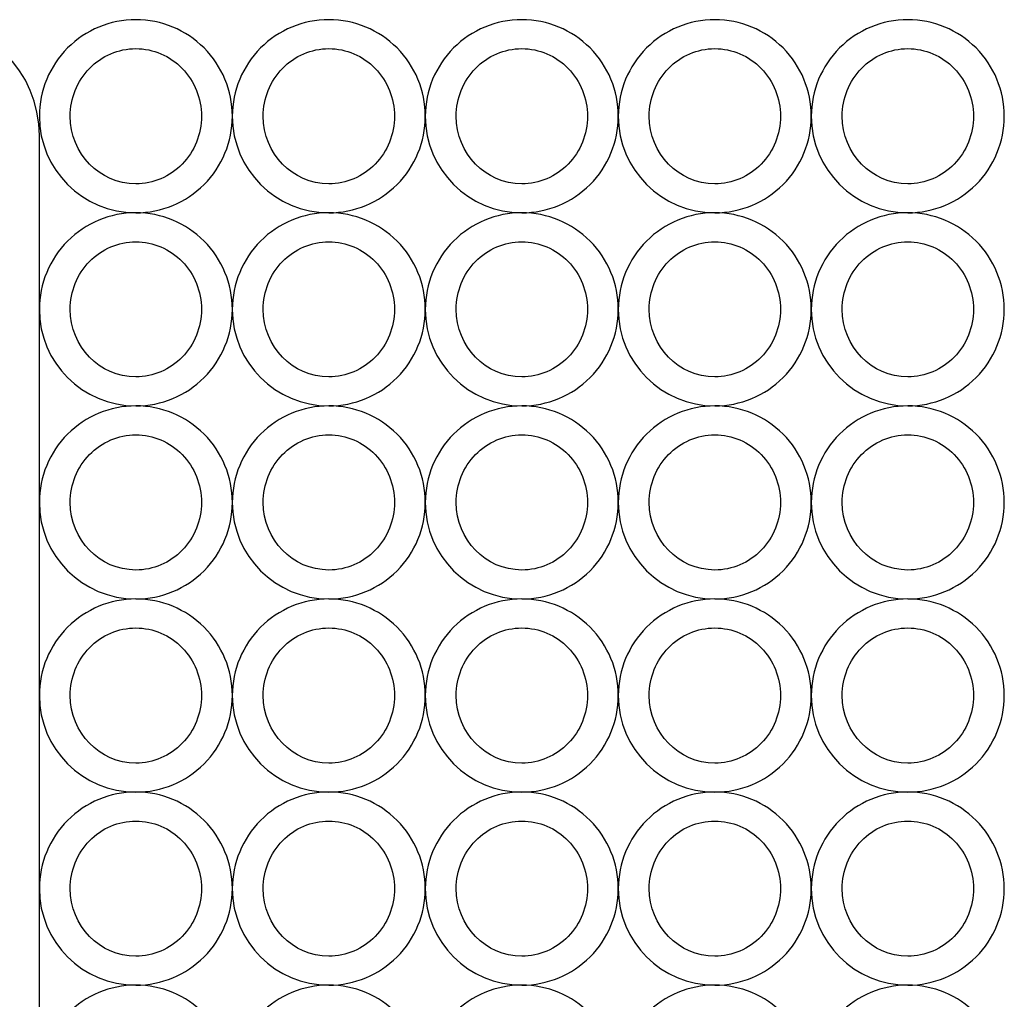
# Model space of a CAD drawing. Extents: x 0 to 100, y 0 to 100.
# Tile 4 of 7: x 74 to 100, y 25 to 50. Entities that reach past the tile are written whole.
import ezdxf

# ---------------------------------------------------------------- set-up
doc = ezdxf.new("R2010")
doc.units = 0
doc.layers.add('Layer_1', color=7, linetype='CONTINUOUS')

msp = doc.modelspace()

# ---------------------------------------------------------------- linework, layer by layer
at = {"layer": 'Layer_1', "color": 7}
for p, q in [((77.49984, 49.24987), (77.49984, 49.24987)), ((82.499841, 49.24987), (82.499841, 49.24987)), ((87.499764, 49.24987), (87.499764, 49.24987)), ((92.499765, 49.24987), (92.499765, 49.24987)), ((97.499839, 49.249871), (97.499839, 49.249871)), ((75.000005, 2.999892), (75.000005, 47.0001)), ((77.49984, 45.000076), (77.49984, 45.000076)), ((82.499841, 45.000076), (82.499841, 45.000076)), ((87.499764, 45.000076), (87.499764, 45.000076)), ((92.499765, 45.000076), (92.499765, 45.000076)), ((97.499839, 45.000076), (97.499839, 45.000076)), ((77.49984, 44.24987), (77.49984, 44.24987)), ((82.499841, 44.24987), (82.499841, 44.24987)), ((87.499764, 44.24987), (87.499764, 44.24987)), ((92.499765, 44.24987), (92.499765, 44.24987)), ((97.499839, 44.24987), (97.499839, 44.24987)), ((77.49984, 39.999998), (77.49984, 39.999998)), ((82.499841, 39.999998), (82.499841, 39.999998)), ((87.499764, 39.999998), (87.499764, 39.999998)), ((92.499765, 39.999998), (92.499765, 39.999998)), ((97.499839, 39.999999), (97.499839, 39.999999)), ((77.49984, 39.249792), (77.49984, 39.249792)), ((82.499841, 39.249792), (82.499841, 39.249792)), ((87.499764, 39.249792), (87.499764, 39.249792)), ((92.499765, 39.249792), (92.499765, 39.249792)), ((97.499839, 39.249793), (97.499839, 39.249793)), ((77.49984, 35.000074), (77.49984, 35.000074)), ((82.499841, 35.000074), (82.499841, 35.000074)), ((87.499764, 35.000074), (87.499764, 35.000074)), ((92.499765, 35.000074), (92.499765, 35.000074)), ((97.499839, 35.000074), (97.499839, 35.000074)), ((77.49984, 34.249868), (77.49984, 34.249868)), ((82.499841, 34.249868), (82.499841, 34.249868)), ((87.499764, 34.249868), (87.499764, 34.249868)), ((92.499765, 34.249868), (92.499765, 34.249868)), ((97.499839, 34.249868), (97.499839, 34.249868)), ((77.49984, 30.000073), (77.49984, 30.000073)), ((82.499841, 30.000073), (82.499841, 30.000073)), ((87.499764, 30.000073), (87.499764, 30.000073)), ((92.499765, 30.000073), (92.499765, 30.000073)), ((97.499839, 30.000075), (97.499839, 30.000075)), ((77.49984, 29.249867), (77.49984, 29.249867)), ((82.499841, 29.249867), (82.499841, 29.249867)), ((87.499764, 29.249867), (87.499764, 29.249867)), ((92.499765, 29.249867), (92.499765, 29.249867)), ((97.499839, 29.249869), (97.499839, 29.249869)), ((77.49984, 25.000074), (77.49984, 25.000074)), ((82.499841, 25.000074), (82.499841, 25.000074)), ((87.499764, 25.000074), (87.499764, 25.000074)), ((92.499765, 25.000074), (92.499765, 25.000074)), ((97.499839, 25.000074), (97.499839, 25.000074))]:
    msp.add_line(p, q, dxfattribs=at)
for points in [[(71.99974, 49.999812), (73.661744, 49.999812), (75.000005, 51.33752), (75.000005, 52.999527)], [(75.000005, 47.0001), (75.000005, 48.662104), (73.661744, 49.999812), (71.99974, 49.999812)], [(77.49984, 50.000076), (76.836785, 50.000012), (76.200915, 49.736549), (75.732116, 49.267647)], [(79.267921, 49.267843), (78.799003, 49.736761), (78.16299, 50.000159), (77.49984, 50.000076)], [(82.499841, 50.000076), (81.836787, 50.000012), (81.200916, 49.736549), (80.732118, 49.267647)], [(84.267922, 49.267843), (83.799004, 49.736761), (83.162991, 50.000159), (82.499841, 50.000076)], [(87.499764, 50.000076), (86.836709, 50.000012), (86.200839, 49.736549), (85.73204, 49.267647)], [(89.267844, 49.267843), (88.798927, 49.736761), (88.162914, 50.000159), (87.499764, 50.000076)], [(92.499765, 50.000076), (91.836711, 50.000012), (91.20084, 49.736549), (90.732042, 49.267647)], [(94.267846, 49.267843), (93.798928, 49.736761), (93.162915, 50.000159), (92.499765, 50.000076)], [(97.499839, 50.000077), (96.836784, 50.000014), (96.200914, 49.736551), (95.732115, 49.267649)], [(99.267919, 49.267844), (98.799002, 49.736762), (98.162989, 50.000161), (97.499839, 50.000077)], [(75.732116, 49.267647), (75.263318, 48.798745), (74.999996, 48.162816), (75.000079, 47.499762)], [(76.297754, 48.73725), (76.616558, 49.06546), (77.048962, 49.249856), (77.49984, 49.24987)], [(77.49984, 49.24987), (77.950812, 49.250006), (78.383358, 49.065677), (78.702281, 48.73745)], [(80.000154, 47.499762), (80.000237, 48.162912), (79.736838, 48.798925), (79.267921, 49.267843)], [(80.732118, 49.267647), (80.263319, 48.798745), (79.999997, 48.162816), (80.00008, 47.499762)], [(81.297756, 48.73725), (81.616559, 49.06546), (82.048964, 49.249856), (82.499841, 49.24987)], [(82.499841, 49.24987), (82.950814, 49.250006), (83.383359, 49.065677), (83.702282, 48.73745)], [(85.000155, 47.499762), (85.000238, 48.162912), (84.73684, 48.798925), (84.267922, 49.267843)], [(85.73204, 49.267647), (85.263242, 48.798745), (84.99992, 48.162816), (85.000003, 47.499762)], [(86.297678, 48.73725), (86.616482, 49.06546), (87.048886, 49.249856), (87.499764, 49.24987)], [(87.499764, 49.24987), (87.950736, 49.250006), (88.383282, 49.065677), (88.702205, 48.73745)], [(90.000077, 47.499762), (90.000161, 48.162912), (89.736762, 48.798925), (89.267844, 49.267843)], [(90.732042, 49.267647), (90.263243, 48.798745), (89.999921, 48.162816), (90.000004, 47.499762)], [(91.297679, 48.73725), (91.616483, 49.06546), (92.048888, 49.249856), (92.499765, 49.24987)], [(92.499765, 49.24987), (92.950737, 49.250006), (93.383283, 49.065677), (93.702206, 48.73745)], [(95.000079, 47.499762), (95.000162, 48.162912), (94.736764, 48.798925), (94.267846, 49.267843)], [(95.732115, 49.267649), (95.263317, 48.798747), (94.999995, 48.162818), (95.000078, 47.499764)], [(96.297753, 48.737251), (96.616557, 49.065462), (97.048961, 49.249857), (97.499839, 49.249871)], [(97.499839, 49.249871), (97.950811, 49.250008), (98.383357, 49.065679), (98.70228, 48.737452)], [(100.000152, 47.499764), (100.000236, 48.162914), (99.736837, 48.798927), (99.267919, 49.267844)], [(75.799891, 47.499762), (75.799863, 47.9639), (75.978951, 48.409039), (76.297754, 48.73725)], [(78.702281, 48.73745), (79.021204, 48.409223), (79.200366, 47.963998), (79.200339, 47.499762)], [(80.799892, 47.499762), (80.799864, 47.9639), (80.978952, 48.409039), (81.297756, 48.73725)], [(83.702282, 48.73745), (84.021205, 48.409223), (84.200368, 47.963998), (84.20034, 47.499762)], [(85.799815, 47.499762), (85.799787, 47.9639), (85.978874, 48.409039), (86.297678, 48.73725)], [(88.702205, 48.73745), (89.021128, 48.409223), (89.20029, 47.963998), (89.200263, 47.499762)], [(90.799816, 47.499762), (90.799788, 47.9639), (90.978876, 48.409039), (91.297679, 48.73725)], [(93.702206, 48.73745), (94.021129, 48.409223), (94.200292, 47.963998), (94.200264, 47.499762)], [(95.79989, 47.499764), (95.799862, 47.963902), (95.978949, 48.409041), (96.297753, 48.737251)], [(98.70228, 48.737452), (99.021203, 48.409225), (99.200365, 47.964), (99.200338, 47.499764)], [(75.000079, 47.499762), (75.000211, 46.119237), (76.119315, 45.000133), (77.49984, 45.000001)], [(77.49984, 45.750204), (76.561143, 45.750233), (75.800128, 46.533457), (75.799891, 47.499762)], [(79.200339, 47.499762), (79.200225, 47.035621), (79.020999, 46.590537), (78.702092, 46.262429)], [(79.267725, 45.732039), (79.736627, 46.200837), (80.00009, 46.836708), (80.000154, 47.499762)], [(80.00008, 47.499762), (80.000212, 46.119237), (81.119316, 45.000133), (82.499841, 45.000001)], [(82.499841, 45.750204), (81.561145, 45.750233), (80.80013, 46.533457), (80.799892, 47.499762)], [(84.20034, 47.499762), (84.200226, 47.035621), (84.021, 46.590537), (83.702093, 46.262429)], [(84.267726, 45.732039), (84.736628, 46.200837), (85.000091, 46.836708), (85.000155, 47.499762)], [(85.000003, 47.499762), (85.000135, 46.119237), (86.119239, 45.000133), (87.499764, 45.000001)], [(87.499764, 45.750204), (86.561067, 45.750233), (85.800052, 46.533457), (85.799815, 47.499762)], [(89.200263, 47.499762), (89.200149, 47.035621), (89.020923, 46.590537), (88.702016, 46.262429)], [(89.267649, 45.732039), (89.736551, 46.200837), (90.000014, 46.836708), (90.000077, 47.499762)], [(90.000004, 47.499762), (90.000136, 46.119237), (91.11924, 45.000133), (92.499765, 45.000001)], [(92.499765, 45.750204), (91.561069, 45.750233), (90.800054, 46.533457), (90.799816, 47.499762)], [(94.200264, 47.499762), (94.20015, 47.035621), (94.020924, 46.590537), (93.702017, 46.262429)], [(94.26765, 45.732039), (94.736552, 46.200837), (95.000015, 46.836708), (95.000079, 47.499762)], [(95.000078, 47.499764), (95.00021, 46.119238), (96.119314, 45.000135), (97.499839, 45.000003)], [(97.499839, 45.750206), (96.561142, 45.750235), (95.800127, 46.533459), (95.79989, 47.499764)], [(99.200338, 47.499764), (99.200224, 47.035622), (99.020998, 46.590539), (98.702091, 46.262431)], [(99.267724, 45.73204), (99.736626, 46.200838), (100.000089, 46.836709), (100.000152, 47.499764)], [(78.702092, 46.262429), (78.383184, 45.934322), (77.95072, 45.750068), (77.49984, 45.750204)], [(83.702093, 46.262429), (83.383186, 45.934322), (82.950721, 45.750068), (82.499841, 45.750204)], [(88.702016, 46.262429), (88.383108, 45.934322), (87.950644, 45.750068), (87.499764, 45.750204)], [(93.702017, 46.262429), (93.38311, 45.934322), (92.950645, 45.750068), (92.499765, 45.750204)], [(98.702091, 46.262431), (98.383183, 45.934323), (97.950719, 45.75007), (97.499839, 45.750206)], [(77.49984, 45.000001), (78.162894, 44.999918), (78.798823, 45.26324), (79.267725, 45.732039)], [(82.499841, 45.000001), (83.162895, 44.999918), (83.798824, 45.26324), (84.267726, 45.732039)], [(87.499764, 45.000001), (88.162818, 44.999918), (88.798747, 45.26324), (89.267649, 45.732039)], [(92.499765, 45.000001), (93.162819, 44.999918), (93.798748, 45.26324), (94.26765, 45.732039)], [(97.499839, 45.000003), (98.162893, 44.99992), (98.798822, 45.263242), (99.267724, 45.73204)], [(77.49984, 45.000076), (76.836785, 45.000012), (76.200915, 44.736549), (75.732116, 44.267647)], [(79.267921, 44.267843), (78.799003, 44.736761), (78.16299, 45.000159), (77.49984, 45.000076)], [(82.499841, 45.000076), (81.836787, 45.000012), (81.200916, 44.736549), (80.732118, 44.267647)], [(84.267922, 44.267843), (83.799004, 44.736761), (83.162991, 45.000159), (82.499841, 45.000076)], [(87.499764, 45.000076), (86.836709, 45.000012), (86.200839, 44.736549), (85.73204, 44.267647)], [(89.267844, 44.267843), (88.798927, 44.736761), (88.162914, 45.000159), (87.499764, 45.000076)], [(92.499765, 45.000076), (91.836711, 45.000012), (91.20084, 44.736549), (90.732042, 44.267647)], [(94.267846, 44.267843), (93.798928, 44.736761), (93.162915, 45.000159), (92.499765, 45.000076)], [(97.499839, 45.000076), (96.836784, 45.000013), (96.200914, 44.736549), (95.732115, 44.267648)], [(99.267919, 44.267843), (98.799002, 44.736761), (98.162989, 45.000159), (97.499839, 45.000076)], [(75.732116, 44.267647), (75.263318, 43.798745), (74.999996, 43.162816), (75.000079, 42.499762)], [(76.297754, 43.73725), (76.616558, 44.06546), (77.048962, 44.249856), (77.49984, 44.24987)], [(77.49984, 44.24987), (77.950812, 44.250006), (78.383358, 44.065677), (78.702281, 43.73745)], [(80.000154, 42.499762), (80.000237, 43.162912), (79.736838, 43.798925), (79.267921, 44.267843)], [(80.732118, 44.267647), (80.263319, 43.798745), (79.999997, 43.162816), (80.00008, 42.499762)], [(81.297756, 43.73725), (81.616559, 44.06546), (82.048964, 44.249856), (82.499841, 44.24987)], [(82.499841, 44.24987), (82.950814, 44.250006), (83.383359, 44.065677), (83.702282, 43.73745)], [(85.000155, 42.499762), (85.000238, 43.162912), (84.73684, 43.798925), (84.267922, 44.267843)], [(85.73204, 44.267647), (85.263242, 43.798745), (84.99992, 43.162816), (85.000003, 42.499762)], [(86.297678, 43.73725), (86.616482, 44.06546), (87.048886, 44.249856), (87.499764, 44.24987)], [(87.499764, 44.24987), (87.950736, 44.250006), (88.383282, 44.065677), (88.702205, 43.73745)], [(90.000077, 42.499762), (90.000161, 43.162912), (89.736762, 43.798925), (89.267844, 44.267843)], [(90.732042, 44.267647), (90.263243, 43.798745), (89.999921, 43.162816), (90.000004, 42.499762)], [(91.297679, 43.73725), (91.616483, 44.06546), (92.048888, 44.249856), (92.499765, 44.24987)], [(92.499765, 44.24987), (92.950737, 44.250006), (93.383283, 44.065677), (93.702206, 43.73745)], [(95.000079, 42.499762), (95.000162, 43.162912), (94.736764, 43.798925), (94.267846, 44.267843)], [(95.732115, 44.267648), (95.263317, 43.798746), (94.999995, 43.162816), (95.000078, 42.499762)], [(96.297753, 43.73725), (96.616557, 44.065461), (97.048961, 44.249856), (97.499839, 44.24987)], [(97.499839, 44.24987), (97.950811, 44.250006), (98.383357, 44.065677), (98.70228, 43.737451)], [(100.000152, 42.499762), (100.000236, 43.162912), (99.736837, 43.798925), (99.267919, 44.267843)], [(75.799891, 42.499762), (75.799863, 42.9639), (75.978951, 43.409039), (76.297754, 43.73725)], [(78.702281, 43.73745), (79.021204, 43.409223), (79.200366, 42.963999), (79.200339, 42.499762)], [(80.799892, 42.499762), (80.799864, 42.9639), (80.978952, 43.409039), (81.297756, 43.73725)], [(83.702282, 43.73745), (84.021205, 43.409223), (84.200368, 42.963999), (84.20034, 42.499762)], [(85.799815, 42.499762), (85.799787, 42.9639), (85.978874, 43.409039), (86.297678, 43.73725)], [(88.702205, 43.73745), (89.021128, 43.409223), (89.20029, 42.963999), (89.200263, 42.499762)], [(90.799816, 42.499762), (90.799788, 42.9639), (90.978876, 43.409039), (91.297679, 43.73725)], [(93.702206, 43.73745), (94.021129, 43.409223), (94.200292, 42.963999), (94.200264, 42.499762)], [(95.79989, 42.499762), (95.799862, 42.963901), (95.978949, 43.40904), (96.297753, 43.73725)], [(98.70228, 43.737451), (99.021203, 43.409224), (99.200365, 42.963999), (99.200338, 42.499762)], [(75.000079, 42.499762), (75.000211, 41.119237), (76.119315, 40.000133), (77.49984, 40.000001)], [(77.49984, 40.750204), (76.561143, 40.750233), (75.800128, 41.533457), (75.799891, 42.499762)], [(79.200339, 42.499762), (79.200225, 42.035621), (79.020999, 41.590537), (78.702092, 41.262429)], [(79.267725, 40.732039), (79.736627, 41.200837), (80.00009, 41.836708), (80.000154, 42.499762)], [(80.00008, 42.499762), (80.000212, 41.119237), (81.119316, 40.000133), (82.499841, 40.000001)], [(82.499841, 40.750204), (81.561145, 40.750233), (80.80013, 41.533457), (80.799892, 42.499762)], [(84.20034, 42.499762), (84.200226, 42.035621), (84.021, 41.590537), (83.702093, 41.262429)], [(84.267726, 40.732039), (84.736628, 41.200837), (85.000091, 41.836708), (85.000155, 42.499762)], [(85.000003, 42.499762), (85.000135, 41.119237), (86.119239, 40.000133), (87.499764, 40.000001)], [(87.499764, 40.750204), (86.561067, 40.750233), (85.800052, 41.533457), (85.799815, 42.499762)], [(89.200263, 42.499762), (89.200149, 42.035621), (89.020923, 41.590537), (88.702016, 41.262429)], [(89.267649, 40.732039), (89.736551, 41.200837), (90.000014, 41.836708), (90.000077, 42.499762)], [(90.000004, 42.499762), (90.000136, 41.119237), (91.11924, 40.000133), (92.499765, 40.000001)], [(92.499765, 40.750204), (91.561069, 40.750233), (90.800054, 41.533457), (90.799816, 42.499762)], [(94.200264, 42.499762), (94.20015, 42.035621), (94.020924, 41.590537), (93.702017, 41.262429)], [(94.26765, 40.732039), (94.736552, 41.200837), (95.000015, 41.836708), (95.000079, 42.499762)], [(95.000078, 42.499762), (95.00021, 41.119237), (96.119314, 40.000134), (97.499839, 40.000001)], [(97.499839, 40.750205), (96.561142, 40.750234), (95.800127, 41.533457), (95.79989, 42.499762)], [(99.200338, 42.499762), (99.200224, 42.035621), (99.020998, 41.590537), (98.702091, 41.26243)], [(99.267724, 40.732039), (99.736626, 41.200837), (100.000089, 41.836708), (100.000152, 42.499762)], [(78.702092, 41.262429), (78.383184, 40.934322), (77.95072, 40.750068), (77.49984, 40.750204)], [(83.702093, 41.262429), (83.383186, 40.934322), (82.950721, 40.750068), (82.499841, 40.750204)], [(88.702016, 41.262429), (88.383108, 40.934322), (87.950644, 40.750068), (87.499764, 40.750204)], [(93.702017, 41.262429), (93.38311, 40.934322), (92.950645, 40.750068), (92.499765, 40.750204)], [(98.702091, 41.26243), (98.383183, 40.934322), (97.950719, 40.750068), (97.499839, 40.750205)], [(77.49984, 40.000001), (78.162894, 39.999918), (78.798823, 40.26324), (79.267725, 40.732039)], [(82.499841, 40.000001), (83.162895, 39.999918), (83.798824, 40.26324), (84.267726, 40.732039)], [(87.499764, 40.000001), (88.162818, 39.999918), (88.798747, 40.26324), (89.267649, 40.732039)], [(92.499765, 40.000001), (93.162819, 39.999918), (93.798748, 40.26324), (94.26765, 40.732039)], [(97.499839, 40.000001), (98.162893, 39.999918), (98.798822, 40.263241), (99.267724, 40.732039)], [(77.49984, 39.999998), (76.836785, 39.999935), (76.200915, 39.736472), (75.732116, 39.26757)], [(79.267921, 39.267765), (78.799003, 39.736683), (78.16299, 40.000082), (77.49984, 39.999998)], [(82.499841, 39.999998), (81.836787, 39.999935), (81.200916, 39.736472), (80.732118, 39.26757)], [(84.267922, 39.267765), (83.799004, 39.736683), (83.162991, 40.000082), (82.499841, 39.999998)], [(87.499764, 39.999998), (86.836709, 39.999935), (86.200839, 39.736472), (85.73204, 39.26757)], [(89.267844, 39.267765), (88.798927, 39.736683), (88.162914, 40.000082), (87.499764, 39.999998)], [(92.499765, 39.999998), (91.836711, 39.999935), (91.20084, 39.736472), (90.732042, 39.26757)], [(94.267846, 39.267765), (93.798928, 39.736683), (93.162915, 40.000082), (92.499765, 39.999998)], [(97.499839, 39.999999), (96.836784, 39.999935), (96.200914, 39.736472), (95.732115, 39.26757)], [(99.267919, 39.267766), (98.799002, 39.736683), (98.162989, 40.000082), (97.499839, 39.999999)], [(75.732116, 39.26757), (75.263318, 38.798668), (74.999996, 38.162739), (75.000079, 37.499684)], [(76.297754, 38.737172), (76.616558, 39.065383), (77.048962, 39.249778), (77.49984, 39.249792)], [(77.49984, 39.249792), (77.950812, 39.249929), (78.383358, 39.0656), (78.702281, 38.737373)], [(80.000154, 37.499684), (80.000237, 38.162834), (79.736838, 38.798847), (79.267921, 39.267765)], [(80.732118, 39.26757), (80.263319, 38.798668), (79.999997, 38.162739), (80.00008, 37.499684)], [(81.297756, 38.737172), (81.616559, 39.065383), (82.048964, 39.249778), (82.499841, 39.249792)], [(82.499841, 39.249792), (82.950814, 39.249929), (83.383359, 39.0656), (83.702282, 38.737373)], [(85.000155, 37.499684), (85.000238, 38.162834), (84.73684, 38.798847), (84.267922, 39.267765)], [(85.73204, 39.26757), (85.263242, 38.798668), (84.99992, 38.162739), (85.000003, 37.499684)], [(86.297678, 38.737172), (86.616482, 39.065383), (87.048886, 39.249778), (87.499764, 39.249792)], [(87.499764, 39.249792), (87.950736, 39.249929), (88.383282, 39.0656), (88.702205, 38.737373)], [(90.000077, 37.499684), (90.000161, 38.162834), (89.736762, 38.798847), (89.267844, 39.267765)], [(90.732042, 39.26757), (90.263243, 38.798668), (89.999921, 38.162739), (90.000004, 37.499684)], [(91.297679, 38.737172), (91.616483, 39.065383), (92.048888, 39.249778), (92.499765, 39.249792)], [(92.499765, 39.249792), (92.950737, 39.249929), (93.383283, 39.0656), (93.702206, 38.737373)], [(95.000079, 37.499684), (95.000162, 38.162834), (94.736764, 38.798847), (94.267846, 39.267765)], [(95.732115, 39.26757), (95.263317, 38.798668), (94.999995, 38.162739), (95.000078, 37.499685)], [(96.297753, 38.737173), (96.616557, 39.065383), (97.048961, 39.249779), (97.499839, 39.249793)], [(97.499839, 39.249793), (97.950811, 39.249929), (98.383357, 39.0656), (98.70228, 38.737373)], [(100.000152, 37.499685), (100.000236, 38.162835), (99.736837, 38.798848), (99.267919, 39.267766)], [(75.799891, 37.499684), (75.799863, 37.963823), (75.978951, 38.408962), (76.297754, 38.737172)], [(78.702281, 38.737373), (79.021204, 38.409146), (79.200366, 37.963921), (79.200339, 37.499684)], [(80.799892, 37.499684), (80.799864, 37.963823), (80.978952, 38.408962), (81.297756, 38.737172)], [(83.702282, 38.737373), (84.021205, 38.409146), (84.200368, 37.963921), (84.20034, 37.499684)], [(85.799815, 37.499684), (85.799787, 37.963823), (85.978874, 38.408962), (86.297678, 38.737172)], [(88.702205, 38.737373), (89.021128, 38.409146), (89.20029, 37.963921), (89.200263, 37.499684)], [(90.799816, 37.499684), (90.799788, 37.963823), (90.978876, 38.408962), (91.297679, 38.737172)], [(93.702206, 38.737373), (94.021129, 38.409146), (94.200292, 37.963921), (94.200264, 37.499684)], [(95.79989, 37.499685), (95.799862, 37.963823), (95.978949, 38.408962), (96.297753, 38.737173)], [(98.70228, 38.737373), (99.021203, 38.409146), (99.200365, 37.963921), (99.200338, 37.499685)], [(75.000079, 37.499684), (75.000211, 36.119159), (76.119315, 35.000056), (77.49984, 34.999924)], [(77.49984, 35.750127), (76.561143, 35.750156), (75.800128, 36.53338), (75.799891, 37.499684)], [(79.200339, 37.499684), (79.200225, 37.035543), (79.020999, 36.59046), (78.702092, 36.262352)], [(79.267725, 35.731961), (79.736627, 36.200759), (80.00009, 36.83663), (80.000154, 37.499684)], [(80.00008, 37.499684), (80.000212, 36.119159), (81.119316, 35.000056), (82.499841, 34.999924)], [(82.499841, 35.750127), (81.561145, 35.750156), (80.80013, 36.53338), (80.799892, 37.499684)], [(84.20034, 37.499684), (84.200226, 37.035543), (84.021, 36.59046), (83.702093, 36.262352)], [(84.267726, 35.731961), (84.736628, 36.200759), (85.000091, 36.83663), (85.000155, 37.499684)], [(85.000003, 37.499684), (85.000135, 36.119159), (86.119239, 35.000056), (87.499764, 34.999924)], [(87.499764, 35.750127), (86.561067, 35.750156), (85.800052, 36.53338), (85.799815, 37.499684)], [(89.200263, 37.499684), (89.200149, 37.035543), (89.020923, 36.59046), (88.702016, 36.262352)], [(89.267649, 35.731961), (89.736551, 36.200759), (90.000014, 36.83663), (90.000077, 37.499684)], [(90.000004, 37.499684), (90.000136, 36.119159), (91.11924, 35.000056), (92.499765, 34.999924)], [(92.499765, 35.750127), (91.561069, 35.750156), (90.800054, 36.53338), (90.799816, 37.499684)], [(94.200264, 37.499684), (94.20015, 37.035543), (94.020924, 36.59046), (93.702017, 36.262352)], [(94.26765, 35.731961), (94.736552, 36.200759), (95.000015, 36.83663), (95.000079, 37.499684)], [(95.000078, 37.499685), (95.00021, 36.11916), (96.119314, 35.000056), (97.499839, 34.999924)], [(97.499839, 35.750127), (96.561142, 35.750156), (95.800127, 36.53338), (95.79989, 37.499685)], [(99.200338, 37.499685), (99.200224, 37.035544), (99.020998, 36.59046), (98.702091, 36.262352)], [(99.267724, 35.731961), (99.736626, 36.20076), (100.000089, 36.836631), (100.000152, 37.499685)], [(78.702092, 36.262352), (78.383184, 35.934244), (77.95072, 35.749991), (77.49984, 35.750127)], [(83.702093, 36.262352), (83.383186, 35.934244), (82.950721, 35.749991), (82.499841, 35.750127)], [(88.702016, 36.262352), (88.383108, 35.934244), (87.950644, 35.749991), (87.499764, 35.750127)], [(93.702017, 36.262352), (93.38311, 35.934244), (92.950645, 35.749991), (92.499765, 35.750127)], [(98.702091, 36.262352), (98.383183, 35.934244), (97.950719, 35.749991), (97.499839, 35.750127)], [(77.49984, 34.999924), (78.162894, 34.99984), (78.798823, 35.263163), (79.267725, 35.731961)], [(82.499841, 34.999924), (83.162895, 34.99984), (83.798824, 35.263163), (84.267726, 35.731961)], [(87.499764, 34.999924), (88.162818, 34.99984), (88.798747, 35.263163), (89.267649, 35.731961)], [(92.499765, 34.999924), (93.162819, 34.99984), (93.798748, 35.263163), (94.26765, 35.731961)], [(97.499839, 34.999924), (98.162893, 34.999841), (98.798822, 35.263163), (99.267724, 35.731961)], [(77.49984, 35.000074), (76.836785, 35.00001), (76.200915, 34.736547), (75.732116, 34.267645)], [(79.267921, 34.267841), (78.799003, 34.736758), (78.16299, 35.000157), (77.49984, 35.000074)], [(82.499841, 35.000074), (81.836787, 35.00001), (81.200916, 34.736547), (80.732118, 34.267645)], [(84.267922, 34.267841), (83.799004, 34.736758), (83.162991, 35.000157), (82.499841, 35.000074)], [(87.499764, 35.000074), (86.836709, 35.00001), (86.200839, 34.736547), (85.73204, 34.267645)], [(89.267844, 34.267841), (88.798927, 34.736758), (88.162914, 35.000157), (87.499764, 35.000074)], [(92.499765, 35.000074), (91.836711, 35.00001), (91.20084, 34.736547), (90.732042, 34.267645)], [(94.267846, 34.267841), (93.798928, 34.736758), (93.162915, 35.000157), (92.499765, 35.000074)], [(97.499839, 35.000074), (96.836784, 35.00001), (96.200914, 34.736547), (95.732115, 34.267645)], [(99.267919, 34.267841), (98.799002, 34.736758), (98.162989, 35.000157), (97.499839, 35.000074)], [(75.732116, 34.267645), (75.263318, 33.798743), (74.999996, 33.162814), (75.000079, 32.49976)], [(76.297754, 33.737248), (76.616558, 34.065458), (77.048962, 34.249854), (77.49984, 34.249868)], [(77.49984, 34.249868), (77.950812, 34.250004), (78.383358, 34.065675), (78.702281, 33.737448)], [(80.000154, 32.49976), (80.000237, 33.16291), (79.736838, 33.798923), (79.267921, 34.267841)], [(80.732118, 34.267645), (80.263319, 33.798743), (79.999997, 33.162814), (80.00008, 32.49976)], [(81.297756, 33.737248), (81.616559, 34.065458), (82.048964, 34.249854), (82.499841, 34.249868)], [(82.499841, 34.249868), (82.950814, 34.250004), (83.383359, 34.065675), (83.702282, 33.737448)], [(85.000155, 32.49976), (85.000238, 33.16291), (84.73684, 33.798923), (84.267922, 34.267841)], [(85.73204, 34.267645), (85.263242, 33.798743), (84.99992, 33.162814), (85.000003, 32.49976)], [(86.297678, 33.737248), (86.616482, 34.065458), (87.048886, 34.249854), (87.499764, 34.249868)], [(87.499764, 34.249868), (87.950736, 34.250004), (88.383282, 34.065675), (88.702205, 33.737448)], [(90.000077, 32.49976), (90.000161, 33.16291), (89.736762, 33.798923), (89.267844, 34.267841)], [(90.732042, 34.267645), (90.263243, 33.798743), (89.999921, 33.162814), (90.000004, 32.49976)], [(91.297679, 33.737248), (91.616483, 34.065458), (92.048888, 34.249854), (92.499765, 34.249868)], [(92.499765, 34.249868), (92.950737, 34.250004), (93.383283, 34.065675), (93.702206, 33.737448)], [(95.000079, 32.49976), (95.000162, 33.16291), (94.736764, 33.798923), (94.267846, 34.267841)], [(95.732115, 34.267645), (95.263317, 33.798743), (94.999995, 33.162814), (95.000078, 32.49976)], [(96.297753, 33.737248), (96.616557, 34.065458), (97.048961, 34.249854), (97.499839, 34.249868)], [(97.499839, 34.249868), (97.950811, 34.250004), (98.383357, 34.065675), (98.70228, 33.737448)], [(100.000152, 32.49976), (100.000236, 33.16291), (99.736837, 33.798923), (99.267919, 34.267841)], [(75.799891, 32.49976), (75.799863, 32.963898), (75.978951, 33.409037), (76.297754, 33.737248)], [(78.702281, 33.737448), (79.021204, 33.409221), (79.200366, 32.963996), (79.200339, 32.49976)], [(80.799892, 32.49976), (80.799864, 32.963898), (80.978952, 33.409037), (81.297756, 33.737248)], [(83.702282, 33.737448), (84.021205, 33.409221), (84.200368, 32.963996), (84.20034, 32.49976)], [(85.799815, 32.49976), (85.799787, 32.963898), (85.978874, 33.409037), (86.297678, 33.737248)], [(88.702205, 33.737448), (89.021128, 33.409221), (89.20029, 32.963996), (89.200263, 32.49976)], [(90.799816, 32.49976), (90.799788, 32.963898), (90.978876, 33.409037), (91.297679, 33.737248)], [(93.702206, 33.737448), (94.021129, 33.409221), (94.200292, 32.963996), (94.200264, 32.49976)], [(95.79989, 32.49976), (95.799862, 32.963898), (95.978949, 33.409037), (96.297753, 33.737248)], [(98.70228, 33.737448), (99.021203, 33.409221), (99.200365, 32.963996), (99.200338, 32.49976)], [(75.000079, 32.49976), (75.000211, 31.119235), (76.119315, 30.000131), (77.49984, 29.999999)], [(77.49984, 30.750202), (76.561143, 30.750231), (75.800128, 31.533455), (75.799891, 32.49976)], [(79.200339, 32.49976), (79.200225, 32.035618), (79.020999, 31.590535), (78.702092, 31.262427)], [(79.267725, 30.732036), (79.736627, 31.200835), (80.00009, 31.836705), (80.000154, 32.49976)], [(80.00008, 32.49976), (80.000212, 31.119235), (81.119316, 30.000131), (82.499841, 29.999999)], [(82.499841, 30.750202), (81.561145, 30.750231), (80.80013, 31.533455), (80.799892, 32.49976)], [(84.20034, 32.49976), (84.200226, 32.035618), (84.021, 31.590535), (83.702093, 31.262427)], [(84.267726, 30.732036), (84.736628, 31.200835), (85.000091, 31.836705), (85.000155, 32.49976)], [(85.000003, 32.49976), (85.000135, 31.119235), (86.119239, 30.000131), (87.499764, 29.999999)], [(87.499764, 30.750202), (86.561067, 30.750231), (85.800052, 31.533455), (85.799815, 32.49976)], [(89.200263, 32.49976), (89.200149, 32.035618), (89.020923, 31.590535), (88.702016, 31.262427)], [(89.267649, 30.732036), (89.736551, 31.200835), (90.000014, 31.836705), (90.000077, 32.49976)], [(90.000004, 32.49976), (90.000136, 31.119235), (91.11924, 30.000131), (92.499765, 29.999999)], [(92.499765, 30.750202), (91.561069, 30.750231), (90.800054, 31.533455), (90.799816, 32.49976)], [(94.200264, 32.49976), (94.20015, 32.035618), (94.020924, 31.590535), (93.702017, 31.262427)], [(94.26765, 30.732036), (94.736552, 31.200835), (95.000015, 31.836705), (95.000079, 32.49976)], [(95.000078, 32.49976), (95.00021, 31.119235), (96.119314, 30.000131), (97.499839, 29.999999)], [(97.499839, 30.750202), (96.561142, 30.750231), (95.800127, 31.533455), (95.79989, 32.49976)], [(99.200338, 32.49976), (99.200224, 32.035618), (99.020998, 31.590535), (98.702091, 31.262427)], [(99.267724, 30.732036), (99.736626, 31.200835), (100.000089, 31.836705), (100.000152, 32.49976)], [(78.702092, 31.262427), (78.383184, 30.934319), (77.95072, 30.750066), (77.49984, 30.750202)], [(83.702093, 31.262427), (83.383186, 30.934319), (82.950721, 30.750066), (82.499841, 30.750202)], [(88.702016, 31.262427), (88.383108, 30.934319), (87.950644, 30.750066), (87.499764, 30.750202)], [(93.702017, 31.262427), (93.38311, 30.934319), (92.950645, 30.750066), (92.499765, 30.750202)], [(98.702091, 31.262427), (98.383183, 30.934319), (97.950719, 30.750066), (97.499839, 30.750202)], [(77.49984, 29.999999), (78.162894, 29.999916), (78.798823, 30.263238), (79.267725, 30.732036)], [(82.499841, 29.999999), (83.162895, 29.999916), (83.798824, 30.263238), (84.267726, 30.732036)], [(87.499764, 29.999999), (88.162818, 29.999916), (88.798747, 30.263238), (89.267649, 30.732036)], [(92.499765, 29.999999), (93.162819, 29.999916), (93.798748, 30.263238), (94.26765, 30.732036)], [(97.499839, 29.999999), (98.162893, 29.999916), (98.798822, 30.263238), (99.267724, 30.732036)], [(77.49984, 30.000073), (76.836785, 30.00001), (76.200915, 29.736547), (75.732116, 29.267645)], [(79.267921, 29.26784), (78.799003, 29.736758), (78.16299, 30.000157), (77.49984, 30.000073)], [(82.499841, 30.000073), (81.836787, 30.00001), (81.200916, 29.736547), (80.732118, 29.267645)], [(84.267922, 29.26784), (83.799004, 29.736758), (83.162991, 30.000157), (82.499841, 30.000073)], [(87.499764, 30.000073), (86.836709, 30.00001), (86.200839, 29.736547), (85.73204, 29.267645)], [(89.267844, 29.26784), (88.798927, 29.736758), (88.162914, 30.000157), (87.499764, 30.000073)], [(92.499765, 30.000073), (91.836711, 30.00001), (91.20084, 29.736547), (90.732042, 29.267645)], [(94.267846, 29.26784), (93.798928, 29.736758), (93.162915, 30.000157), (92.499765, 30.000073)], [(97.499839, 30.000075), (96.836784, 30.000012), (96.200914, 29.736548), (95.732115, 29.267646)], [(99.267919, 29.267842), (98.799002, 29.73676), (98.162989, 30.000158), (97.499839, 30.000075)], [(75.732116, 29.267645), (75.263318, 28.798743), (74.999996, 28.162814), (75.000079, 27.499759)], [(76.297754, 28.737247), (76.616558, 29.065458), (77.048962, 29.249853), (77.49984, 29.249867)], [(77.49984, 29.249867), (77.950812, 29.250004), (78.383358, 29.065675), (78.702281, 28.737448)], [(80.000154, 27.499759), (80.000237, 28.162909), (79.736838, 28.798922), (79.267921, 29.26784)], [(80.732118, 29.267645), (80.263319, 28.798743), (79.999997, 28.162814), (80.00008, 27.499759)], [(81.297756, 28.737247), (81.616559, 29.065458), (82.048964, 29.249853), (82.499841, 29.249867)], [(82.499841, 29.249867), (82.950814, 29.250004), (83.383359, 29.065675), (83.702282, 28.737448)], [(85.000155, 27.499759), (85.000238, 28.162909), (84.73684, 28.798922), (84.267922, 29.26784)], [(85.73204, 29.267645), (85.263242, 28.798743), (84.99992, 28.162814), (85.000003, 27.499759)], [(86.297678, 28.737247), (86.616482, 29.065458), (87.048886, 29.249853), (87.499764, 29.249867)], [(87.499764, 29.249867), (87.950736, 29.250004), (88.383282, 29.065675), (88.702205, 28.737448)], [(90.000077, 27.499759), (90.000161, 28.162909), (89.736762, 28.798922), (89.267844, 29.26784)], [(90.732042, 29.267645), (90.263243, 28.798743), (89.999921, 28.162814), (90.000004, 27.499759)], [(91.297679, 28.737247), (91.616483, 29.065458), (92.048888, 29.249853), (92.499765, 29.249867)], [(92.499765, 29.249867), (92.950737, 29.250004), (93.383283, 29.065675), (93.702206, 28.737448)], [(95.000079, 27.499759), (95.000162, 28.162909), (94.736764, 28.798922), (94.267846, 29.26784)], [(95.732115, 29.267646), (95.263317, 28.798745), (94.999995, 28.162815), (95.000078, 27.499761)], [(96.297753, 28.737249), (96.616557, 29.06546), (97.048961, 29.249855), (97.499839, 29.249869)], [(97.499839, 29.249869), (97.950811, 29.250005), (98.383357, 29.065676), (98.70228, 28.737449)], [(100.000152, 27.499761), (100.000236, 28.162911), (99.736837, 28.798924), (99.267919, 29.267842)], [(75.799891, 27.499759), (75.799863, 27.963898), (75.978951, 28.409037), (76.297754, 28.737247)], [(78.702281, 28.737448), (79.021204, 28.409221), (79.200366, 27.963996), (79.200339, 27.499759)], [(80.799892, 27.499759), (80.799864, 27.963898), (80.978952, 28.409037), (81.297756, 28.737247)], [(83.702282, 28.737448), (84.021205, 28.409221), (84.200368, 27.963996), (84.20034, 27.499759)], [(85.799815, 27.499759), (85.799787, 27.963898), (85.978874, 28.409037), (86.297678, 28.737247)], [(88.702205, 28.737448), (89.021128, 28.409221), (89.20029, 27.963996), (89.200263, 27.499759)], [(90.799816, 27.499759), (90.799788, 27.963898), (90.978876, 28.409037), (91.297679, 28.737247)], [(93.702206, 28.737448), (94.021129, 28.409221), (94.200292, 27.963996), (94.200264, 27.499759)], [(95.79989, 27.499761), (95.799862, 27.9639), (95.978949, 28.409039), (96.297753, 28.737249)], [(98.70228, 28.737449), (99.021203, 28.409223), (99.200365, 27.963998), (99.200338, 27.499761)], [(75.000079, 27.499759), (75.000211, 26.119234), (76.119315, 25.000131), (77.49984, 24.999999)], [(77.49984, 25.750202), (76.561143, 25.750231), (75.800128, 26.533455), (75.799891, 27.499759)], [(79.200339, 27.499759), (79.200225, 27.035618), (79.020999, 26.590535), (78.702092, 26.262427)], [(79.267725, 25.732036), (79.736627, 26.200834), (80.00009, 26.836705), (80.000154, 27.499759)], [(80.00008, 27.499759), (80.000212, 26.119234), (81.119316, 25.000131), (82.499841, 24.999999)], [(82.499841, 25.750202), (81.561145, 25.750231), (80.80013, 26.533455), (80.799892, 27.499759)], [(84.20034, 27.499759), (84.200226, 27.035618), (84.021, 26.590535), (83.702093, 26.262427)], [(84.267726, 25.732036), (84.736628, 26.200834), (85.000091, 26.836705), (85.000155, 27.499759)], [(85.000003, 27.499759), (85.000135, 26.119234), (86.119239, 25.000131), (87.499764, 24.999999)], [(87.499764, 25.750202), (86.561067, 25.750231), (85.800052, 26.533455), (85.799815, 27.499759)], [(89.200263, 27.499759), (89.200149, 27.035618), (89.020923, 26.590535), (88.702016, 26.262427)], [(89.267649, 25.732036), (89.736551, 26.200834), (90.000014, 26.836705), (90.000077, 27.499759)], [(90.000004, 27.499759), (90.000136, 26.119234), (91.11924, 25.000131), (92.499765, 24.999999)], [(92.499765, 25.750202), (91.561069, 25.750231), (90.800054, 26.533455), (90.799816, 27.499759)], [(94.200264, 27.499759), (94.20015, 27.035618), (94.020924, 26.590535), (93.702017, 26.262427)], [(94.26765, 25.732036), (94.736552, 26.200834), (95.000015, 26.836705), (95.000079, 27.499759)], [(95.000078, 27.499761), (95.00021, 26.119236), (96.119314, 25.000133), (97.499839, 25)], [(97.499839, 25.750204), (96.561142, 25.750233), (95.800127, 26.533456), (95.79989, 27.499761)], [(99.200338, 27.499761), (99.200224, 27.03562), (99.020998, 26.590536), (98.702091, 26.262429)], [(99.267724, 25.732038), (99.736626, 26.200836), (100.000089, 26.836707), (100.000152, 27.499761)], [(78.702092, 26.262427), (78.383184, 25.934319), (77.95072, 25.750066), (77.49984, 25.750202)], [(83.702093, 26.262427), (83.383186, 25.934319), (82.950721, 25.750066), (82.499841, 25.750202)], [(88.702016, 26.262427), (88.383108, 25.934319), (87.950644, 25.750066), (87.499764, 25.750202)], [(93.702017, 26.262427), (93.38311, 25.934319), (92.950645, 25.750066), (92.499765, 25.750202)], [(98.702091, 26.262429), (98.383183, 25.934321), (97.950719, 25.750067), (97.499839, 25.750204)], [(77.49984, 24.999999), (78.162894, 24.999915), (78.798823, 25.263238), (79.267725, 25.732036)], [(82.499841, 24.999999), (83.162895, 24.999915), (83.798824, 25.263238), (84.267726, 25.732036)], [(87.499764, 24.999999), (88.162818, 24.999915), (88.798747, 25.263238), (89.267649, 25.732036)], [(92.499765, 24.999999), (93.162819, 24.999915), (93.798748, 25.263238), (94.26765, 25.732036)], [(97.499839, 25), (98.162893, 24.999917), (98.798822, 25.26324), (99.267724, 25.732038)], [(77.49984, 25.000074), (76.836785, 25.00001), (76.200915, 24.736547), (75.732116, 24.267645)], [(79.267921, 24.26784), (78.799003, 24.736758), (78.16299, 25.000157), (77.49984, 25.000074)], [(82.499841, 25.000074), (81.836787, 25.00001), (81.200916, 24.736547), (80.732118, 24.267645)], [(84.267922, 24.26784), (83.799004, 24.736758), (83.162991, 25.000157), (82.499841, 25.000074)], [(87.499764, 25.000074), (86.836709, 25.00001), (86.200839, 24.736547), (85.73204, 24.267645)], [(89.267844, 24.26784), (88.798927, 24.736758), (88.162914, 25.000157), (87.499764, 25.000074)], [(92.499765, 25.000074), (91.836711, 25.00001), (91.20084, 24.736547), (90.732042, 24.267645)], [(94.267846, 24.26784), (93.798928, 24.736758), (93.162915, 25.000157), (92.499765, 25.000074)], [(97.499839, 25.000074), (96.836784, 25.00001), (96.200914, 24.736547), (95.732115, 24.267645)], [(99.267919, 24.267841), (98.799002, 24.736759), (98.162989, 25.000157), (97.499839, 25.000074)]]:
    msp.add_open_spline(points, degree=3, dxfattribs=at)

doc.saveas('drawing.dxf')
